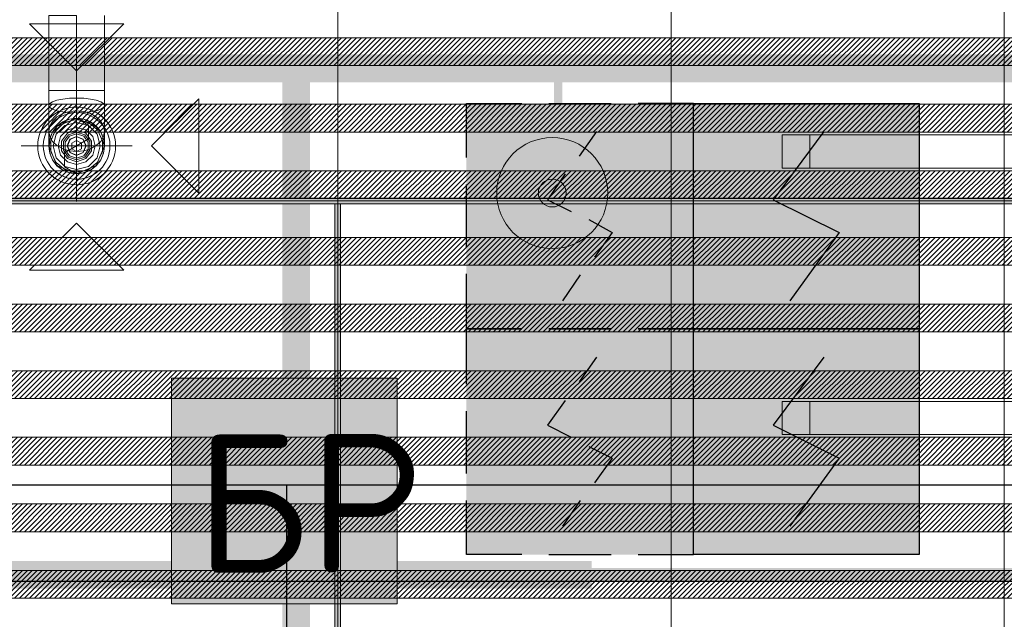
# Model space of a CAD drawing. Header units: millimetres. Extents: x -547442 to 178656, y -69521 to 11064.
# Tile 158 of 256: x -180775 to -179003, y -31554 to -30474. Entities that reach past the tile are written whole.
import ezdxf
from ezdxf import colors
from ezdxf.entities.mleader import LeaderData, LeaderLine
from ezdxf.math import Vec2, Vec3

# ---------------------------------------------------------------- set-up
doc = ezdxf.new("R2010")
doc.units = ezdxf.units.MM
for name, pattern in [('( Hidden )', [0.375, 0.25, -0.125]), ('DASHDOT', [25.4, 12.7, -6.35, 0, -6.35]), ('DOT', [6.35, 0, -6.35])]:
    doc.linetypes.add(name, pattern=pattern)
doc.layers.get('Defpoints').update_dxf_attribs({"color": 31})
for name, color, linetype, lineweight in [('_0', 7, 'Continuous', 13), ('dim_light', 12, 'Continuous', 9), ('dim_pot', 183, 'Continuous', 9), ('dim_razv', 93, 'DASHDOT', 9), ('light_pot', 52, 'Continuous', 15), ('pot', 183, 'Continuous', 15), ('pot sh', 183, 'Continuous', 15)]:
    doc.layers.add(name, color=color, linetype=linetype, lineweight=lineweight)
doc.layers.add('PDF7_Geometry', color=7, linetype='Continuous', true_color=0xaaaaaa)
doc.layers.add('PDF9_0', color=30, linetype='Continuous', true_color=0xff7f00)
doc.layers.add('PDF9_ПС', color=1, linetype='Continuous')
doc.layers.add('PDF9_ПС дымовой', color=1, linetype='Continuous')
doc.layers.add('pol', color=7, linetype='Continuous', lineweight=15, true_color=0x738991)
doc.layers.add('Сводный план', color=1, linetype='Continuous', lineweight=0, true_color=0xff0000)
doc.styles.add('fl_iso paper', font='isocpeur.ttf', dxfattribs={"width": 0.8, "oblique": 10})
doc.styles.add('In tre', font='isocpeur.ttf', dxfattribs={"width": 0.8, "oblique": 10})
doc.styles.add('PDF ISOCPEUR', font='isocpeur.ttf')
doc.dimstyles.new('In tre 1_75', dxfattribs={"dimtxt": 220, "dimasz": 120, "dimexe": 60, "dimexo": 10, "dimgap": 50, "dimtad": 1, "dimdec": 0, "dimrnd": 5, "dimzin": 0, "dimdsep": 46, "dimtxsty": 'fl_iso paper', "dimblk": 'ARCHTICK', "dimcen": 0, "dimdle": 60, "dimadec": 0, "dimazin": 0, "dimtfac": 1, "dimtdec": 0, "dimtofl": 0, "dimtmove": 1, "dimatfit": 1, "dimfxl": 1, "dimtfill": 1, "dimtolj": 1, "dimtzin": 0, "dimarcsym": 1})

# ---------------------------------------------------------------- blocks, each defined once
blk = doc.blocks.new('*U3559')
at = {"layer": 'light_pot', "linetype": 'ByBlock', "lineweight": 0}
h = blk.add_hatch(color=252, dxfattribs=at)
h.dxf.hatch_style = 1
h.paths.add_polyline_path([(-500, 30), (-550, 30), (-550, -30), (-500, -30)])
h = blk.add_hatch(color=252, dxfattribs=at)
h.dxf.hatch_style = 1
h.paths.add_polyline_path([(500, 30), (550, 30), (550, -30), (500, -30)])
for points in [[(-500, 30), (-550, 30), (-550, -30), (-500, -30)], [(500, -30), (-500, -30), (-500, 30), (500, 30)], [(500, 30), (550, 30), (550, -30), (500, -30)]]:
    blk.add_lwpolyline(points, close=True, dxfattribs=at)
blk = doc.blocks.new('*U3560')
at = {"layer": 'light_pot', "color": 0, "linetype": 'ByBlock', "lineweight": -2, "transparency": 16777216}
for p in [(5200, 480), (5200, 0)]:
    blk.add_blockref('*U3559', p, dxfattribs=at)
blk = doc.blocks.new('_ArchTick')
at = {"color": 0, "linetype": 'ByBlock', "lineweight": 9, "const_width": 0.15}
blk.add_lwpolyline([(-0.5, -0.5), (0.5, 0.5)], dxfattribs=at)
blk = doc.blocks.new('*D6196')
at = {"layer": 'Defpoints', "color": 0, "transparency": 16777216}
for p in [(-184052.9, -31211.5), (-178852.9, -31211.5), (-178852.9, -31485.9)]:
    blk.add_point(p, dxfattribs=at)
at = {"layer": 'dim_light', "color": 0, "lineweight": -2, "transparency": 16777216}
for p, q in [((-184052.9, -31221.5), (-184052.9, -31545.9)), ((-178852.9, -31221.5), (-178852.9, -31545.9)), ((-184112.9, -31485.9), (-178792.9, -31485.9))]:
    blk.add_line(p, q, dxfattribs=at)
at = {"layer": 'dim_light', "color": 0, "lineweight": -2, "transparency": 16777216, "xscale": 120, "yscale": 120, "zscale": 120, "rotation": 180}
blk.add_blockref('_ArchTick', (-184052.9, -31485.9), dxfattribs=at)
at = {"layer": 'dim_light', "color": 0, "lineweight": -2, "transparency": 16777216, "xscale": 120, "yscale": 120, "zscale": 120}
blk.add_blockref('_ArchTick', (-178852.9, -31485.9), dxfattribs=at)
at = {"layer": 'dim_light', "color": 0, "transparency": 16777216, "insert": (-181452.9, -31325.9), "char_height": 220, "attachment_point": 5, "style": 'fl_iso paper', "bg_fill": 3, "box_fill_scale": 1.1, "bg_fill_color": 256, "bg_fill_true_color": 13158600, "bg_fill_transparency": 0}
blk.add_mtext('\\A1;5200', dxfattribs=at)
blk = doc.blocks.new('*U11979')
at = {"layer": 'pol', "true_color": 0x007dfa, "transparency": 33554687}
h = blk.add_hatch(color=150, dxfattribs=at)
h.dxf.hatch_style = 1
h.paths.add_polyline_path([(22810.3, 0), (0, 0), (0, -10), (22810.3, -10)])
at = {"layer": 'pol', "color": 162, "true_color": 0x2c3cc9}
blk.add_lwpolyline([(22810.3, 0), (0, 0), (0, -10), (22810.3, -10)], close=True, dxfattribs=at)
blk = doc.blocks.new('*U11978')
at = {"layer": 'pol', "true_color": 0x007dfa, "transparency": 33554687}
h = blk.add_hatch(color=150, dxfattribs=at)
h.dxf.hatch_style = 1
h.paths.add_polyline_path([(1010.9, 0), (0, 0), (0, -10), (1010.9, -10)])
at = {"layer": 'pol', "color": 162, "true_color": 0x2c3cc9}
blk.add_lwpolyline([(1010.9, 0), (0, 0), (0, -10), (1010.9, -10)], close=True, dxfattribs=at)
blk = doc.blocks.new('ghftytytd')
at = {"layer": 'PDF7_Geometry', "color": 5, "lineweight": 18, "true_color": 0x0000ff}
for points in [[(11680, 9024.7), (11678.3, 9037.7), (11673.3, 9049.7), (11665.3, 9060.1), (11655, 9068), (11642.9, 9073), (11630, 9074.7), (11642.9, 9073), (11655, 9068), (11665.3, 9060.1), (11673.3, 9049.7), (11678.3, 9037.7), (11680, 9024.7), (11680, 9051.5), (11680, 9097.9), (11680, 9124.7), (11680, 9260)], [(11630, 9260), (11630, 9124.7), (11617.1, 9124.7), (11605, 9124.7), (11594.6, 9124.7), (11586.7, 9124.7), (11581.7, 9124.7), (11580, 9124.7), (11581.7, 9124.7), (11586.7, 9124.7), (11594.6, 9124.7), (11605, 9124.7), (11617.1, 9124.7), (11630, 9124.7)], [(11630, 9124.7), (11617.1, 9124.7), (11605, 9124.7), (11594.6, 9124.7), (11586.7, 9124.7), (11581.7, 9124.7), (11580, 9124.7)], [(11580, 9124.7), (11580, 9097.9)], [(11630, 8925), (11630, 9125)], [(11680, 9124.7), (11678.3, 9124.7), (11673.3, 9124.7), (11665.3, 9124.7), (11655, 9124.7), (11642.9, 9124.7), (11630, 9124.7)], [(11630, 9124.7), (11642.9, 9124.7), (11655, 9124.7), (11665.3, 9124.7), (11673.3, 9124.7), (11678.3, 9124.7), (11680, 9124.7)], [(11630, 9124.7), (11630, 9074.7)], [(11580, 9097.9), (11580, 9051.5)], [(11630, 9074.7), (11617.1, 9073), (11605, 9068), (11594.6, 9060.1), (11586.7, 9049.7), (11581.7, 9037.7), (11580, 9024.7)], [(11580, 9024.7), (11581.7, 9037.7), (11586.7, 9049.7), (11594.6, 9060.1), (11605, 9068), (11617.1, 9073), (11630, 9074.7)], [(11630, 9075), (11651.6, 9062.5), (11651.6, 9037.5), (11630, 9025), (11608.3, 9012.5), (11608.3, 8987.5), (11630, 8975)], [(11630, 9074.7), (11630, 9038.1)], [(11580, 9051.5), (11580, 9024.7)], [(11530, 9025), (11730, 9025)], [(11630, 9038.1), (11630, 9024.7)]]:
    blk.add_lwpolyline(points, dxfattribs=at)
for points in [[(11630, 9124.7), (11617.1, 9124.7), (11605, 9124.7), (11594.6, 9124.7), (11586.7, 9124.7), (11581.7, 9124.7), (11580, 9124.7), (11580, 9260), (11581.7, 9260), (11586.7, 9260), (11594.6, 9260), (11605, 9260), (11617.1, 9260), (11630, 9260)], [(11545.1, 9245), (11630, 9160.1), (11714.8, 9245)], [(11680, 9097.9), (11678.3, 9101.4), (11673.3, 9104.6), (11665.3, 9107.4), (11655, 9109.5), (11642.9, 9110.9), (11630, 9111.3), (11617.1, 9110.9), (11605, 9109.5), (11594.6, 9107.4), (11586.7, 9104.6), (11581.7, 9101.4), (11580, 9097.9), (11581.7, 9094.5), (11586.7, 9091.2), (11594.6, 9088.4), (11605, 9086.3), (11617.1, 9085), (11630, 9084.5), (11642.9, 9085), (11655, 9086.3), (11665.3, 9088.4), (11673.3, 9091.2), (11678.3, 9094.5)], [(11630, 9124.7), (11642.9, 9124.7), (11655, 9124.7), (11665.3, 9124.7), (11673.3, 9124.7), (11678.3, 9124.7), (11680, 9124.7), (11678.3, 9124.7), (11673.3, 9124.7), (11665.3, 9124.7), (11655, 9124.7), (11642.9, 9124.7)], [(11849.8, 9109.8), (11765, 9025), (11849.8, 8940.1)], [(11680, 9051.5), (11678.3, 9061), (11673.3, 9069.8), (11665.3, 9077.4), (11655, 9083.2), (11642.9, 9086.9), (11630, 9088.1), (11617.1, 9086.9), (11605, 9083.2), (11594.6, 9077.4), (11586.7, 9069.8), (11581.7, 9061), (11580, 9051.5), (11581.7, 9042), (11586.7, 9033.2), (11594.6, 9025.6), (11605, 9019.8), (11617.1, 9016.1), (11630, 9014.9), (11642.9, 9016.1), (11655, 9019.8), (11665.3, 9025.6), (11673.3, 9033.2), (11678.3, 9042)], [(11580, 9025), (11594.6, 8989.6), (11630, 8975), (11665.3, 8989.6), (11680, 9025), (11665.3, 9060.3), (11630, 9075), (11594.6, 9060.3)], [(11630, 9072.5), (11609.4, 9067.8), (11592.9, 9054.6), (11583.7, 9035.5), (11583.7, 9014.4), (11592.9, 8995.4), (11609.4, 8982.2), (11630, 8977.5), (11650.6, 8982.2), (11667.1, 8995.4), (11676.3, 9014.4), (11676.3, 9035.5), (11667.1, 9054.6), (11650.6, 9067.8)], [(11630, 8982.5), (11608.7, 8988.2), (11593.2, 9003.7), (11587.5, 9025), (11593.2, 9046.2), (11608.7, 9061.8), (11630, 9067.5), (11651.2, 9061.8), (11666.8, 9046.2), (11672.5, 9025), (11666.8, 9003.7), (11651.2, 8988.2)], [(11630, 9058.3), (11613.3, 9053.9), (11601.1, 9041.7), (11596.7, 9025), (11601.1, 9008.3), (11613.3, 8996.1), (11630, 8991.6), (11646.7, 8996.1), (11658.9, 9008.3), (11663.3, 9025), (11658.9, 9041.7), (11646.7, 9053.9)], [(11630, 8996.6), (11613.3, 9002.1), (11603, 9016.2), (11603, 9033.7), (11613.3, 9047.9), (11630, 9053.3), (11646.7, 9047.9), (11656.9, 9033.7), (11656.9, 9016.2), (11646.7, 9002.1)], [(11630, 9050), (11615.3, 9045.2), (11606.2, 9032.7), (11606.2, 9017.2), (11615.3, 9004.7), (11630, 9000), (11644.7, 9004.7), (11653.8, 9017.2), (11653.8, 9032.7), (11644.7, 9045.2)], [(11630, 9047), (11617.1, 9042.8), (11609.1, 9031.8), (11609.1, 9018.2), (11617.1, 9007.2), (11630, 9003), (11642.9, 9007.2), (11650.9, 9018.2), (11650.9, 9031.8), (11642.9, 9042.8)], [(11630, 9008), (11618, 9013), (11613, 9025), (11618, 9037), (11630, 9042), (11642, 9037), (11647, 9025), (11642, 9013)], [(11630, 9041.7), (11618.2, 9036.7), (11613.3, 9025), (11618.2, 9013.2), (11630, 9008.3), (11641.8, 9013.2), (11646.7, 9025), (11641.8, 9036.7)], [(11580, 9024.7), (11581.7, 9011.8), (11586.7, 8999.7), (11594.6, 8989.4), (11605, 8981.4), (11617.1, 8976.4), (11630, 8974.7), (11642.9, 8976.4), (11655, 8981.4), (11665.3, 8989.4), (11673.3, 8999.7), (11678.3, 9011.8), (11680, 9024.7), (11678.3, 9011.8), (11673.3, 8999.7), (11665.3, 8989.4), (11655, 8981.4), (11642.9, 8976.4), (11630, 8974.7), (11617.1, 8976.4), (11605, 8981.4), (11594.6, 8989.4), (11586.7, 8999.7), (11581.7, 9011.8)], [(11630, 9035), (11621.3, 9030), (11621.3, 9020), (11630, 9015), (11638.6, 9020), (11638.6, 9030)], [(11545.1, 8801), (11630, 8885.9), (11714.8, 8801)]]:
    blk.add_lwpolyline(points, close=True, dxfattribs=at)
for points in [[(11560, 9025, 0.999748), (11700, 9025, 0.999748)], [(11570, 9025, 0.999706), (11690, 9025, 1.000294)]]:
    blk.add_lwpolyline(points, format="xyb", close=True, dxfattribs=at)
for centre, radius, start, end in [((11630, 9024.9), 70, 0.0144, 179.9856), ((11630, 9025), 60, 359.9832, 180.0168), ((11630, 9025), 50, 359.9798, 180.0202), ((11630, 9025), 50, 359.9798, 180.0202), ((11630, 9025), 50, 359.9798, 180.0202), ((11630, 9025), 50, 359.9798, 180.0202), ((11630, 9025), 70, 180.0144, 359.9856), ((11630, 9025), 60, 180.0168, 359.9832), ((11630, 9025), 50, 180.0202, 359.9798), ((11630, 9025), 50, 180.0202, 359.9798), ((11630, 9025), 50, 180.0202, 359.9798), ((11630, 9025), 50, 180.0202, 359.9798)]:
    blk.add_arc(centre, radius, start, end, dxfattribs=at)
blk = doc.blocks.new('jhggjhj')
at = {"layer": 'PDF9_0', "lineweight": 25}
for points in [[(303.955, 84.138), (239.651, 84.138), (239.651, 73.428), (230.697, 73.428), (230.697, 84.138), (164.127, 84.138), (164.127, 74.867), (158.92, 74.867), (158.92, 84.138), (79.227, 84.138)], [(120.079, 84.138), (120.079, 48.514)]]:
    blk.add_lwpolyline(points, dxfattribs=at)
at = {"layer": 'PDF9_ПС', "lineweight": 9}
blk.add_lwpolyline([(118.005, 82), (118.005, 84.032), (118.005, 86.064), (120.037, 86.064), (122.069, 86.064), (122.069, 84.032), (122.069, 82), (120.037, 82)], close=True, dxfattribs=at)
at = {"layer": 'PDF9_ПС', "color": 7, "true_color": 0xffffff, "transparency": 33554559}
for points in [[(122.069, 86.064), (118.005, 86.064), (122.069, 84.032)], [(118.005, 86.064), (122.069, 84.032), (118.005, 84.032)], [(122.069, 84.032), (118.005, 84.032), (122.069, 82)], [(118.005, 84.032), (122.069, 82), (118.005, 82)]]:
    blk.add_solid(points, dxfattribs=at)
at = {"layer": 'PDF9_ПС дымовой', "color": 230, "lineweight": 25, "true_color": 0xff007f}
for points in [[(123.318, 90.044), (123.318, 91.017), (124.313, 91.017)], [(124.799, 91.017), (125.921, 91.017)], [(127.403, 90.044), (127.403, 91.017), (126.408, 91.017)], [(125.35, 90.065), (125.667, 90.509)], [(125.096, 89.747), (124.778, 89.282), (125.202, 89.07)], [(123.318, 88.435), (123.318, 89.557)], [(127.403, 88.435), (127.403, 89.557)], [(125.519, 88.922), (125.942, 88.689), (125.625, 88.244)], [(123.318, 85.958), (123.318, 86.953), (124.313, 86.953), (123.318, 86.953), (123.318, 87.948)], [(125.053, 87.461), (125.371, 87.927)], [(127.403, 85.958), (127.403, 86.953), (126.408, 86.953), (127.403, 86.953), (127.403, 87.948)], [(125.35, 86.001), (125.667, 86.445)], [(125.096, 85.662), (124.778, 85.218), (125.202, 85.006)], [(123.318, 84.35), (123.318, 85.472)], [(127.403, 84.35), (127.403, 85.472)], [(125.519, 84.837), (125.942, 84.625), (125.625, 84.18)], [(124.313, 82.889), (123.318, 82.889), (123.318, 83.863)], [(125.053, 83.397), (125.371, 83.863)], [(126.408, 82.889), (127.403, 82.889), (127.403, 83.863)], [(124.799, 82.889), (125.921, 82.889)]]:
    blk.add_lwpolyline(points, dxfattribs=at)
at = {"layer": 'PDF9_ПС дымовой', "lineweight": 30}
for points in [[(131.467, 91.017), (131.467, 88.985), (131.467, 86.953), (129.435, 86.953), (127.403, 86.953), (127.403, 88.985), (127.403, 91.017), (129.435, 91.017)], [(131.467, 86.953), (131.467, 84.921), (131.467, 82.889), (129.435, 82.889), (127.403, 82.889), (127.403, 84.921), (127.403, 86.953), (129.435, 86.953)]]:
    blk.add_lwpolyline(points, close=True, dxfattribs=at)
for points in [[(129.752, 90.509), (128.842, 89.282), (130.028, 88.689), (129.139, 87.461)], [(129.752, 86.445), (128.842, 85.218), (130.028, 84.625), (129.139, 83.397)]]:
    blk.add_lwpolyline(points, dxfattribs=at)
at = {"layer": 'PDF9_ПС дымовой', "color": 230, "lineweight": 25, "true_color": 0xff007f}
blk.add_lwpolyline([(125.921, 86.953), (124.799, 86.953)], close=True, dxfattribs=at)
at = {"layer": 'PDF9_ПС дымовой', "color": 7, "true_color": 0xffffff, "transparency": 33554559}
for points in [[(127.403, 91.017), (123.318, 91.017), (127.403, 86.953)], [(123.318, 91.017), (127.403, 86.953), (123.318, 86.953)], [(131.467, 91.017), (127.403, 91.017), (131.467, 88.985)], [(127.403, 91.017), (131.467, 88.985), (127.403, 88.985)], [(131.467, 88.985), (127.403, 88.985), (131.467, 86.953)], [(127.403, 88.985), (131.467, 86.953), (127.403, 86.953)], [(127.403, 86.953), (123.318, 86.953), (127.403, 82.889)], [(123.318, 86.953), (127.403, 82.889), (123.318, 82.889)], [(131.467, 86.953), (127.403, 86.953), (131.467, 84.921)], [(127.403, 86.953), (131.467, 84.921), (127.403, 84.921)], [(131.467, 84.921), (127.403, 84.921), (131.467, 82.889)], [(127.403, 84.921), (131.467, 82.889), (127.403, 82.889)]]:
    blk.add_solid(points, dxfattribs=at)
at = {"layer": 'PDF9_ПС', "lineweight": 9, "insert": (118.43, 82.561), "char_height": 2.4999, "attachment_point": 7, "style": 'PDF ISOCPEUR'}
blk.add_mtext('БР', dxfattribs=at)
blk = doc.blocks.new('ttydd333')
at = {"layer": 'Сводный план', "lineweight": 13, "true_color": 0x00c200}
h = blk.add_hatch(color=92, dxfattribs=at)
h.dxf.hatch_style = 1
edge = h.paths.add_edge_path()
edge.add_arc((12486.2, 8940), 25, 0, 360)
at = {"layer": 'Сводный план', "color": 96, "true_color": 0x008000}
for points, const_width in [([(30580, 9164.8), (6882.3, 9164.8), (6875.3, 7500.4)], 50), ([(12025, 9164.8), (12025, 7914.8)], 50), ([(12496.8, 9170.7), (12496.8, 9049.4)], 15)]:
    blk.add_lwpolyline(points, dxfattribs=dict(at, const_width=const_width))
at = {"layer": 'Сводный план', "color": 92, "lineweight": 13, "true_color": 0x00c200}
for radius in [100, 25]:
    blk.add_circle((12486.2, 8940), radius, dxfattribs=at)
blk = doc.blocks.new('Потолок 3-10')
at = {"layer": 'dim_pot', "color": 0, "linetype": 'ByBlock'}
ml = blk.add_multileader_mtext('Standard', dxfattribs=at)
ml.set_content('Подвесной потолок ГКЛ', style='In tre')
ml.set_leader_properties()
ml.build(insert=Vec2(0, 0))
ml.multileader.update_dxf_attribs({"text_left_attachment_type": 6, "text_right_attachment_type": 6, "dogleg_length": 1, "arrow_head_size": 0, "scale": 50})
ctx = ml.context
ctx.base_point, ctx.scale, ctx.char_height, ctx.arrow_head_size, ctx.landing_gap_size, ctx.plane_origin = Vec3(-107999.3, -33150.8), 50, 200, 0, 4.5, Vec3(-116938.1, -28310.9)
ctx.left_attachment, ctx.right_attachment, ctx.text_align_type = 6, 6, 2
notes = []
notes.append((ctx, [(0, (1, 1, 0), (-108049.3, -33150.8), (1, 0), 50, [(1, [(-108878.4, -29513.2)], 0, [])])]))
ctx.mtext.insert, ctx.mtext.width, ctx.mtext.defined_height, ctx.mtext.alignment, ctx.mtext.flow_direction = Vec3(-105607.6, -32910.8), 2609.327, 696.6, 3, 5
ctx.mtext.has_bg_fill, ctx.mtext.bg_color, ctx.mtext.bg_scale_factor, ctx.mtext.bg_transparency, ctx.mtext.use_window_bg_color = 1, -1027028792, 1.5, 0, 1
for ctx, leaders in notes:
    for number, flags, end, landing, length, lines in leaders:
        leader = LeaderData()
        leader.index, (leader.has_last_leader_line, leader.has_dogleg_vector, leader.attachment_direction) = number, flags
        leader.last_leader_point, leader.dogleg_vector, leader.dogleg_length = Vec3(end), Vec3(landing), length
        for number, points, colour, breaks in lines:
            line = LeaderLine()
            line.index, line.vertices, line.color, line.breaks = number, Vec3.list(points), colors.encode_raw_color(colour), breaks
            leader.lines.append(line)
        ctx.leaders.append(leader)
ml = blk.add_multileader_mtext('Standard', dxfattribs=at)
ml.set_content('Лючок 500х500 для обслуживания модулей управления клапанами, расположение уточнить по месту', style='In tre')
ml.set_leader_properties()
ml.build(insert=Vec2(0, 0))
ml.multileader.update_dxf_attribs({"text_left_attachment_type": 6, "text_right_attachment_type": 6, "dogleg_length": 1, "arrow_head_size": 0, "scale": 50})
ctx = ml.context
ctx.base_point, ctx.scale, ctx.char_height, ctx.arrow_head_size, ctx.landing_gap_size, ctx.plane_origin = Vec3(-114447.3, -33432), 50, 200, 0, 4.5, Vec3(-111082.2, -28314.6)
ctx.left_attachment, ctx.right_attachment, ctx.text_align_type = 6, 6, 2
notes = []
notes.append((ctx, [(1, (1, 1, 0), (-110870.5, -33432), (-1, 0), 50, [(1, [(-109989.2, -29526.5)], 0, [])])]))
ctx.mtext.insert, ctx.mtext.width, ctx.mtext.defined_height, ctx.mtext.alignment, ctx.mtext.flow_direction = Vec3(-110925, -33172), 3637.528, 407.5, 3, 5
ctx.mtext.has_bg_fill, ctx.mtext.bg_color, ctx.mtext.bg_scale_factor, ctx.mtext.bg_transparency, ctx.mtext.use_window_bg_color = 1, -1027028792, 1.5, 0, 1
for ctx, leaders in notes:
    for number, flags, end, landing, length, lines in leaders:
        leader = LeaderData()
        leader.index, (leader.has_last_leader_line, leader.has_dogleg_vector, leader.attachment_direction) = number, flags
        leader.last_leader_point, leader.dogleg_vector, leader.dogleg_length = Vec3(end), Vec3(landing), length
        for number, points, colour, breaks in lines:
            line = LeaderLine()
            line.index, line.vertices, line.color, line.breaks = number, Vec3.list(points), colors.encode_raw_color(colour), breaks
            leader.lines.append(line)
        ctx.leaders.append(leader)

msp = doc.modelspace()

# ---------------------------------------------------------------- hatches: boundary and pattern name
at = {"layer": '_0', "transparency": 33554534}
h = msp.add_hatch(color=252, dxfattribs=at)
h.dxf.hatch_style = 1
h.paths.add_polyline_path([(-186002.9, -33026.5), (-186002.9, -29776.5), (-183952.9, -29776.5), (-183952.9, -25726.5), (-179002.9, -25726.5), (-179002.9, -27226.5), (-177452.9, -27226.5), (-177452.9, -20826.5), (-185852.9, -20826.5), (-185852.9, -19026.5), (-187502.9, -19026.5), (-187502.9, -17026.5), (-182952.9, -17026.5), (-182952.9, -18726.5), (-163952.9, -18726.5), (-163952.9, -17026.5), (-160672.9, -17026.5), (-160672.9, -19026.5), (-161752.9, -19026.5), (-161752.9, -20826.5), (-169752.9, -20826.5), (-169752.9, -29776.5), (-161802.9, -29776.5), (-161802.9, -30176.5), (-161302.9, -30176.5), (-161302.9, -33026.5), (-163452.9, -33026.5), (-163452.9, -31876.5), (-183852.9, -31876.5), (-183852.9, -33026.5)], flags=16)
h.paths.add_polyline_path([(-192753.7, -10325.7), (-154802.1, -10325.7), (-154802.1, -40277.3), (-192753.7, -40277.3)])
at = {"layer": 'pot sh', "linetype": 'ByBlock', "lineweight": 0, "true_color": 0x91caaf}
h = msp.add_hatch(dxfattribs=at)
h.set_pattern_fill('ANSI31', color=253, scale=2, angle=180)
h.set_pattern_definition([(225, (-232889.5126, -40256.5015), (4.49012806, -4.49012806), [])])
h.paths.add_polyline_path([(-185782.9, -30506.5), (-161522.9, -30506.5), (-161522.9, -30556.5), (-185782.9, -30556.5)])
h = msp.add_hatch(dxfattribs=at)
h.set_pattern_fill('ANSI31', color=253, scale=2, angle=180)
h.set_pattern_definition([(225, (-232889.5126, -40376.5015), (4.49012806, -4.49012806), [])])
h.paths.add_polyline_path([(-185782.9, -30626.5), (-161522.9, -30626.5), (-161522.9, -30676.5), (-185782.9, -30676.5)])
h = msp.add_hatch(dxfattribs=at)
h.set_pattern_fill('ANSI31', color=253, scale=2, angle=180)
h.set_pattern_definition([(225, (-232889.5126, -40496.5015), (4.49012806, -4.49012806), [])])
h.paths.add_polyline_path([(-185782.9, -30746.5), (-161522.9, -30746.5), (-161522.9, -30796.5), (-185782.9, -30796.5)])
h = msp.add_hatch(dxfattribs=at)
h.set_pattern_fill('ANSI31', color=253, scale=2, angle=180)
h.set_pattern_definition([(225, (-232889.5126, -40616.5015), (4.49012806, -4.49012806), [])])
h.paths.add_polyline_path([(-185782.9, -30866.5), (-161522.9, -30866.5), (-161522.9, -30916.5), (-185782.9, -30916.5)])
h = msp.add_hatch(dxfattribs=at)
h.set_pattern_fill('ANSI31', color=253, scale=2, angle=180)
h.set_pattern_definition([(225, (-232889.5126, -40736.5015), (4.49012806, -4.49012806), [])])
h.paths.add_polyline_path([(-185782.9, -30986.5), (-161522.9, -30986.5), (-161522.9, -31036.5), (-185782.9, -31036.5)])
h = msp.add_hatch(dxfattribs=at)
h.set_pattern_fill('ANSI31', color=253, scale=2, angle=180)
h.set_pattern_definition([(225, (-232889.5126, -40856.5015), (4.49012806, -4.49012806), [])])
h.paths.add_polyline_path([(-185782.9, -31106.5), (-161522.9, -31106.5), (-161522.9, -31156.5), (-185782.9, -31156.5)])

# ---------------------------------------------------------------- linework, layer by layer
at = {"layer": 'pot sh'}
for points in [[(-185782.9, -30506.5), (-161522.9, -30506.5), (-161522.9, -30556.5), (-185782.9, -30556.5)], [(-185782.9, -30626.5), (-161522.9, -30626.5), (-161522.9, -30676.5), (-185782.9, -30676.5)], [(-185782.9, -30746.5), (-161522.9, -30746.5), (-161522.9, -30796.5), (-185782.9, -30796.5)], [(-185782.9, -30866.5), (-161522.9, -30866.5), (-161522.9, -30916.5), (-185782.9, -30916.5)], [(-185782.9, -30986.5), (-161522.9, -30986.5), (-161522.9, -31036.5), (-185782.9, -31036.5)], [(-185782.9, -31106.5), (-161522.9, -31106.5), (-161522.9, -31156.5), (-185782.9, -31156.5)]]:
    msp.add_lwpolyline(points, close=True, dxfattribs=at)

# ---------------------------------------------------------------- block references
at = {"layer": 'light_pot'}
msp.add_blockref('*U3560', (-184052.9, -31191.7), dxfattribs=at)

# ---------------------------------------------------------------- next in the draw order: dimensions: what is measured, and where the dimension line sits
at = {"layer": 'dim_light'}
dim = msp.add_linear_dim(base=(-178852.9, -31485.9), p1=(-184052.9, -31211.5), p2=(-178852.9, -31211.5), dimstyle='In tre 1_75', dxfattribs=at)
dim.commit()
dim.dimension.update_dxf_attribs({"geometry": '*D6196', "text_midpoint": (-181452.9, -31325.9)})

# ---------------------------------------------------------------- next in the draw order: hatches: boundary and pattern name
at = {"layer": 'pot sh', "linetype": 'ByBlock', "lineweight": 0, "true_color": 0x91caaf}
h = msp.add_hatch(dxfattribs=at)
h.set_pattern_fill('ANSI31', color=253, scale=2, angle=180)
h.set_pattern_definition([(225, (-232889.5126, -40976.5015), (4.49012806, -4.49012806), [])])
h.paths.add_polyline_path([(-185782.9, -31226.5), (-161522.9, -31226.5), (-161522.9, -31276.5), (-185782.9, -31276.5)])
h = msp.add_hatch(dxfattribs=at)
h.set_pattern_fill('ANSI31', color=253, scale=2, angle=180)
h.set_pattern_definition([(225, (-232889.5126, -41096.5015), (4.49012806, -4.49012806), [])])
h.paths.add_polyline_path([(-185782.9, -31346.5), (-161522.9, -31346.5), (-161522.9, -31396.5), (-185782.9, -31396.5)])
h = msp.add_hatch(dxfattribs=at)
h.set_pattern_fill('ANSI31', color=253, scale=2, angle=180)
h.set_pattern_definition([(225, (-232889.5126, -41216.5015), (4.49012806, -4.49012806), [])])
h.paths.add_polyline_path([(-185782.9, -31466.5), (-161522.9, -31466.5), (-161522.9, -31516.5), (-185782.9, -31516.5)])

# ---------------------------------------------------------------- next in the draw order: linework, layer by layer
at = {"layer": 'pot sh'}
for points in [[(-185782.9, -31226.5), (-161522.9, -31226.5), (-161522.9, -31276.5), (-185782.9, -31276.5)], [(-185782.9, -31346.5), (-161522.9, -31346.5), (-161522.9, -31396.5), (-185782.9, -31396.5)], [(-185782.9, -31466.5), (-161522.9, -31466.5), (-161522.9, -31516.5), (-185782.9, -31516.5)]]:
    msp.add_lwpolyline(points, close=True, dxfattribs=at)

# ---------------------------------------------------------------- next in the draw order: block references
at = {"layer": 'pot'}
msp.add_blockref('Потолок 3-10', (0, 0), dxfattribs=at)

# ---------------------------------------------------------------- next in the draw order: linework, layer by layer
at = {"layer": 'pol'}
for points in [[(-179002.9, -29820.6), (-179002.9, -29820.6), (-179002.9, -30800.6), (-179602.9, -30800.6), (-179602.9, -29976.5)], [(-180202.9, -29976.5), (-180202.9, -30800.6), (-180802.9, -30800.6), (-180802.9, -29976.5)], [(-179602.9, -29976.5), (-179602.9, -30800.6), (-180202.9, -30800.6), (-180202.9, -29976.5)], [(-180202.9, -31816.5), (-180202.9, -30800.6), (-180802.9, -30800.6), (-180802.9, -31816.5)], [(-179602.9, -31576.5), (-179602.9, -30800.6), (-180202.9, -30800.6), (-180202.9, -31816.5)], [(-179002.9, -31576.5), (-179002.9, -30800.6), (-179602.9, -30800.6), (-179602.9, -31576.5)], [(-178402.9, -31576.5), (-178402.9, -30800.6), (-179002.9, -30800.6), (-179002.9, -31576.5)]]:
    msp.add_lwpolyline(points, dxfattribs=at)

# ---------------------------------------------------------------- next in the draw order: block references
at = {"layer": 'pol', "xscale": -1}
for name, p, rotation in [('*U11979', (-185007.9, -30805.6), 180), ('*U11978', (-180207.9, -30805.6), 90)]:
    msp.add_blockref(name, p, dxfattribs=dict(at, rotation=rotation))

# ---------------------------------------------------------------- next in the draw order: leaders
at = {"layer": 'dim_pot', "color": 0, "linetype": 'ByBlock'}
ml = msp.add_multileader_mtext('Standard', dxfattribs=at)
ml.set_content('Подвесной потолок ГКЛ', style='In tre')
ml.set_leader_properties()
ml.build(insert=Vec2(0, 0))
ml.multileader.update_dxf_attribs({"text_left_attachment_type": 6, "text_right_attachment_type": 6, "dogleg_length": 1, "arrow_head_size": 0, "scale": 50})
ctx = ml.context
ctx.base_point, ctx.scale, ctx.char_height, ctx.arrow_head_size, ctx.landing_gap_size, ctx.plane_origin = Vec3(-172363.3, -33150.8), 50, 200, 0, 4.5, Vec3(-181302, -28310.9)
ctx.left_attachment, ctx.right_attachment, ctx.text_align_type = 6, 6, 2
notes = []
notes.append((ctx, [(0, (1, 1, 0), (-172413.3, -33150.8), (1, 0), 50, [(1, [(-173242.3, -29513.2)], 0, [])])]))
ctx.mtext.insert, ctx.mtext.width, ctx.mtext.defined_height, ctx.mtext.alignment, ctx.mtext.flow_direction = Vec3(-169971.5, -32910.8), 2609.327, 696.6, 3, 5
ctx.mtext.has_bg_fill, ctx.mtext.bg_color, ctx.mtext.bg_scale_factor, ctx.mtext.bg_transparency, ctx.mtext.use_window_bg_color = 1, -1027028792, 1.5, 0, 1
for ctx, leaders in notes:
    for number, flags, end, landing, length, lines in leaders:
        leader = LeaderData()
        leader.index, (leader.has_last_leader_line, leader.has_dogleg_vector, leader.attachment_direction) = number, flags
        leader.last_leader_point, leader.dogleg_vector, leader.dogleg_length = Vec3(end), Vec3(landing), length
        for number, points, colour, breaks in lines:
            line = LeaderLine()
            line.index, line.vertices, line.color, line.breaks = number, Vec3.list(points), colors.encode_raw_color(colour), breaks
            leader.lines.append(line)
        ctx.leaders.append(leader)

# ---------------------------------------------------------------- next in the draw order: leaders
ml = msp.add_multileader_mtext('Standard', dxfattribs=at)
ml.set_content('Лючок 500х500 для обслуживания модулей управления клапанами, расположение уточнить по месту', style='In tre')
ml.set_leader_properties()
ml.build(insert=Vec2(0, 0))
ml.multileader.update_dxf_attribs({"text_left_attachment_type": 6, "text_right_attachment_type": 6, "dogleg_length": 1, "arrow_head_size": 0, "scale": 50})
ctx = ml.context
ctx.base_point, ctx.scale, ctx.char_height, ctx.arrow_head_size, ctx.landing_gap_size, ctx.plane_origin = Vec3(-178811.2, -33432), 50, 200, 0, 4.5, Vec3(-175446.2, -28314.6)
ctx.left_attachment, ctx.right_attachment, ctx.text_align_type = 6, 6, 2
notes = []
notes.append((ctx, [(1, (1, 1, 0), (-175234.5, -33432), (-1, 0), 50, [(1, [(-174353.1, -29526.5)], 0, [])])]))
ctx.mtext.insert, ctx.mtext.width, ctx.mtext.defined_height, ctx.mtext.alignment, ctx.mtext.flow_direction = Vec3(-175289, -33172), 3637.528, 407.5, 3, 5
ctx.mtext.has_bg_fill, ctx.mtext.bg_color, ctx.mtext.bg_scale_factor, ctx.mtext.bg_transparency, ctx.mtext.use_window_bg_color = 1, -1027028792, 1.5, 0, 1
for ctx, leaders in notes:
    for number, flags, end, landing, length, lines in leaders:
        leader = LeaderData()
        leader.index, (leader.has_last_leader_line, leader.has_dogleg_vector, leader.attachment_direction) = number, flags
        leader.last_leader_point, leader.dogleg_vector, leader.dogleg_length = Vec3(end), Vec3(landing), length
        for number, points, colour, breaks in lines:
            line = LeaderLine()
            line.index, line.vertices, line.color, line.breaks = number, Vec3.list(points), colors.encode_raw_color(colour), breaks
            leader.lines.append(line)
        ctx.leaders.append(leader)

# ---------------------------------------------------------------- next in the draw order: linework, layer by layer
at = {"layer": 'dim_razv', "color": 172, "linetype": 'DOT', "ltscale": 0.1, "true_color": 0x0000cc, "const_width": 50}
msp.add_lwpolyline([(-180795.8, -31474.2), (-179745.8, -31474.2)], dxfattribs=at)
at = {"layer": 'dim_razv', "color": 1, "linetype": '( Hidden )', "ltscale": 10, "true_color": 0xff0a0a, "const_width": 25}
msp.add_lwpolyline([(-171585.9, -31474.2), (-179745.8, -31474.2)], dxfattribs=at)

# ---------------------------------------------------------------- next in the draw order: block references
at = {"layer": 'Сводный план', "xscale": 99.99977658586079, "yscale": 99.99977658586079, "zscale": 99.99977658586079}
msp.add_blockref('jhggjhj', (-192302.9, -39726.5), dxfattribs=at)
at = {"layer": 'Сводный план'}
for name in ['ttydd333', 'ghftytytd']:
    msp.add_blockref(name, (-192302.9, -39726.5), dxfattribs=at)

doc.saveas('drawing.dxf')
